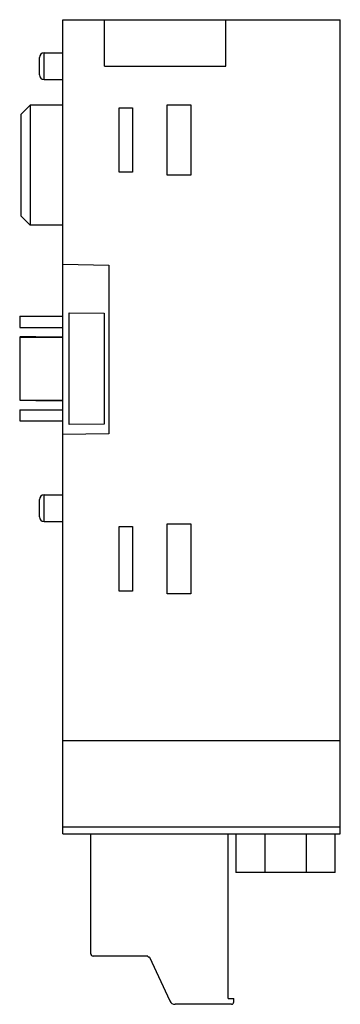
# Model space of a CAD drawing. Header units: millimetres. Extents: x 21.3 to 48.8, y 7.3 to 92.
import ezdxf

# ---------------------------------------------------------------- set-up
doc = ezdxf.new("R2010")
doc.units = ezdxf.units.MM
doc.header["$LTSCALE"] = 6.439894
doc.layers.get('0').update_dxf_attribs({"linetype": 'CONTINUOUS'})

msp = doc.modelspace()

# ---------------------------------------------------------------- linework, layer by layer
at = {"color": 7, "linetype": 'CONTINUOUS'}
for p, q in [((24.973, 21.962), (24.973, 91.962)), ((24.973, 91.962), (48.823, 91.962)), ((28.573, 87.962), (28.573, 91.962)), ((38.973, 87.962), (38.973, 91.962)), ((48.823, 21.962), (48.823, 91.962)), ((23.373, 86.813), (23.373, 89.11)), ((23.373, 89.11), (24.973, 89.11)), ((22.973, 87.213), (22.973, 88.71)), ((28.573, 87.962), (38.973, 87.962)), ((23.373, 86.813), (24.973, 86.813)), ((21.373, 83.813), (22.173, 84.613)), ((21.373, 83.813), (21.373, 75.111)), ((22.173, 84.613), (22.173, 74.311)), ((24.973, 84.613), (22.173, 84.613)), ((29.818, 78.844), (29.818, 84.379)), ((29.818, 84.379), (30.973, 84.379)), ((30.973, 84.379), (30.973, 78.844)), ((33.956, 78.594), (33.956, 84.629)), ((33.956, 84.629), (35.99, 84.629)), ((35.99, 84.629), (35.99, 78.594)), ((30.973, 78.844), (29.818, 78.844)), ((35.99, 78.594), (33.956, 78.594)), ((21.373, 75.111), (22.173, 74.311)), ((24.973, 74.311), (22.173, 74.311)), ((24.973, 70.931), (28.923, 70.862)), ((28.923, 70.862), (28.923, 56.362)), ((21.273, 66.462), (21.273, 65.489)), ((21.273, 66.462), (24.973, 66.462)), ((25.523, 57.153), (25.523, 66.77)), ((25.523, 66.77), (28.523, 66.744)), ((28.523, 66.744), (28.523, 57.179)), ((21.273, 65.489), (24.973, 65.489)), ((22.673, 64.694), (21.273, 64.684)), ((21.273, 64.669), (21.273, 59.254)), ((21.273, 64.669), (24.973, 64.669)), ((22.673, 64.694), (24.973, 64.694)), ((21.273, 59.254), (24.973, 59.254)), ((21.273, 59.239), (22.673, 59.23)), ((21.273, 58.435), (21.273, 57.462)), ((21.273, 58.435), (24.973, 58.435)), ((22.673, 59.23), (24.973, 59.23)), ((21.273, 57.462), (24.973, 57.462)), ((28.523, 57.179), (25.523, 57.153)), ((28.923, 56.362), (24.973, 56.293)), ((23.373, 48.813), (23.373, 51.11)), ((23.373, 51.11), (24.973, 51.11)), ((22.973, 49.213), (22.973, 50.71)), ((23.373, 48.813), (24.973, 48.813)), ((29.818, 42.844), (29.818, 48.379)), ((29.818, 48.379), (30.973, 48.379)), ((30.973, 48.379), (30.973, 42.844)), ((33.956, 42.594), (33.956, 48.629)), ((33.956, 48.629), (35.99, 48.629)), ((35.99, 48.629), (35.99, 42.594)), ((30.973, 42.844), (29.818, 42.844)), ((35.99, 42.594), (33.956, 42.594)), ((48.823, 29.962), (24.973, 29.962)), ((48.823, 22.551), (24.973, 22.551)), ((24.973, 21.962), (48.823, 21.962)), ((27.373, 11.662), (27.373, 21.962)), ((39.173, 7.816), (39.173, 21.962)), ((39.853, 21.962), (39.853, 18.661)), ((42.353, 18.661), (42.353, 21.962)), ((45.88, 21.962), (45.88, 18.661)), ((48.379, 18.661), (48.379, 21.962)), ((48.379, 18.661), (39.853, 18.661)), ((32.273, 11.462), (27.573, 11.462)), ((32.286, 11.428), (32.273, 11.462)), ((32.416, 11.369), (32.373, 11.369)), ((32.416, 11.369), (34.172, 7.605)), ((39.173, 7.816), (39.673, 7.816)), ((39.673, 7.516), (39.673, 7.816)), ((39.473, 7.316), (34.625, 7.316))]:
    msp.add_line(p, q, dxfattribs=at)
for centre, radius, start, end in [((23.373, 88.71), 0.4, 90, 180), ((23.373, 87.213), 0.4, 180, 270), ((23.373, 50.71), 0.4, 90, 180), ((23.373, 49.213), 0.4, 180, 270), ((27.573, 11.662), 0.2, 180, 270), ((32.373, 11.462), 0.0932, 201.27897, 270), ((34.625, 7.816), 0.5, 205, 270), ((39.473, 7.516), 0.2, 270, 360)]:
    msp.add_arc(centre, radius, start, end, dxfattribs=at)

doc.saveas('drawing.dxf')
